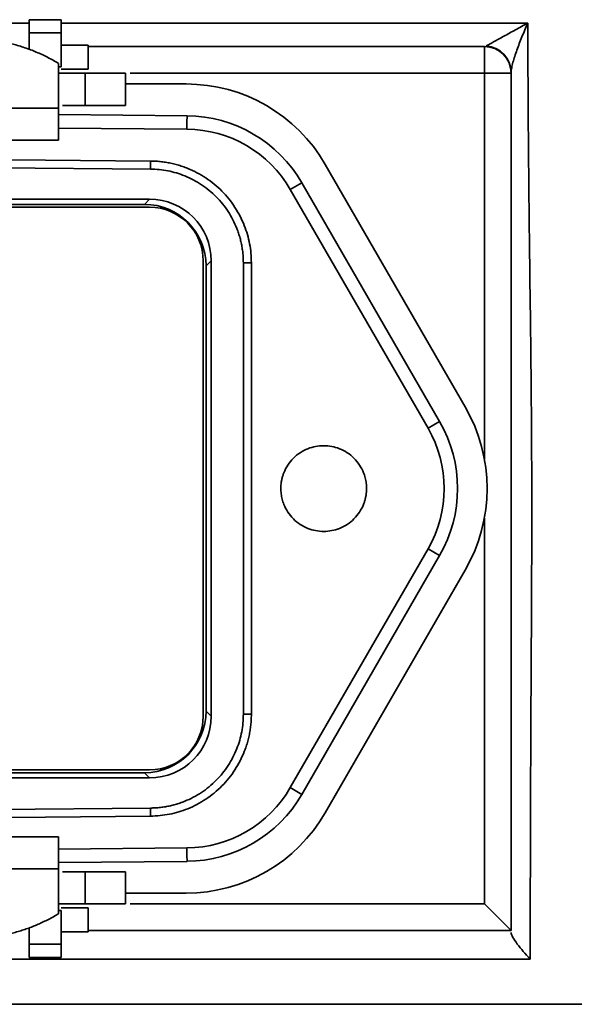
# Model space of a CAD drawing. Header units: millimetres. Extents: x 116 to 166, y 85 to 196.
# Tile 7 of 14: x 155.02 to 157.09, y 91.52 to 95.2. Entities that reach past the tile are written whole.
import ezdxf

# ---------------------------------------------------------------- set-up
doc = ezdxf.new("R2010")
doc.units = ezdxf.units.MM
doc.layers.add('SLD-0', color=179, linetype='Continuous')

msp = doc.modelspace()

# ---------------------------------------------------------------- linework, layer by layer
at = {"layer": 'SLD-0', "color": 8, "linetype": 'Continuous', "lineweight": 35}
for p, q in [((154.8911, 95.1843), (155.0534, 95.1843)), ((155.1744, 95.1843), (156.9155, 95.1843)), ((155.1634, 95.0215), (155.1734, 95.0215)), ((156.7534, 94.9969), (155.4309, 94.9969)), ((156.7534, 93.5569), (156.7534, 94.9969)), ((155.1634, 94.7924), (155.6427, 94.7882)), ((156.7534, 91.8969), (156.7534, 93.3369)), ((155.6427, 92.1055), (155.1634, 92.1013)), ((155.4309, 91.8969), (156.7534, 91.8969)), ((155.1734, 91.8723), (155.1634, 91.8723)), ((156.9247, 91.6909), (154.3824, 91.6909))]:
    msp.add_line(p, q, dxfattribs=at)
at = {"layer": 'SLD-0', "color": 179, "linetype": 'Continuous', "lineweight": 35}
for p, q in [((155.1737, 95.1969), (155.0532, 95.1969)), ((155.1734, 95.1476), (155.0534, 95.1476)), ((155.0534, 95.0849), (155.0534, 95.1476)), ((155.1734, 95.0215), (155.1734, 95.1476)), ((155.2736, 95.1019), (155.1734, 95.1019)), ((155.2734, 95.0969), (156.7534, 95.0969)), ((156.7534, 94.9969), (156.7534, 95.0969)), ((155.1634, 95.0339), (155.1634, 94.8669)), ((155.1734, 95.0119), (155.2736, 95.0119)), ((155.1634, 94.9969), (155.2634, 94.9969)), ((155.2634, 94.9969), (155.2634, 94.8769)), ((155.4134, 94.9969), (155.4134, 94.8769)), ((156.7534, 94.9969), (156.8534, 94.9969)), ((156.8534, 94.9969), (156.8534, 91.7969)), ((155.4134, 94.9569), (155.6396, 94.9569)), ((155.1634, 94.8669), (155.1634, 94.7469)), ((155.1778, 94.8769), (155.2634, 94.8769)), ((155.1634, 94.8424), (155.6432, 94.8382)), ((154.9834, 94.674), (155.5067, 94.6694)), ((155.5067, 94.6694), (155.5065, 94.6394)), ((155.5065, 94.6394), (154.6534, 94.6469)), ((156.1592, 94.6569), (156.6817, 93.7519)), ((156.0718, 94.5882), (156.0285, 94.5632)), ((156.0285, 94.5632), (156.5431, 93.6719)), ((156.0718, 94.5882), (156.5864, 93.6969)), ((155.5034, 94.5269), (153.8034, 94.5269)), ((155.4842, 94.5077), (155.5034, 94.5269)), ((153.8034, 94.4969), (155.5034, 94.4969)), ((153.8226, 94.5077), (155.4842, 94.5077)), ((155.7034, 94.2969), (155.7034, 92.5969)), ((155.7334, 94.2969), (155.7142, 94.2777)), ((155.7142, 94.2777), (155.7142, 92.6161)), ((155.7334, 92.5969), (155.7334, 94.2969)), ((155.8534, 92.6043), (155.8534, 94.2894)), ((155.8834, 94.2894), (155.8534, 94.2894)), ((155.8834, 94.2894), (155.8834, 92.6043)), ((156.5864, 93.6969), (156.5431, 93.6719)), ((156.5431, 93.2219), (156.0285, 92.3305)), ((156.5864, 93.1969), (156.5431, 93.2219)), ((156.5864, 93.1969), (156.0718, 92.3055)), ((156.6817, 93.1419), (156.1592, 92.2369)), ((155.7142, 92.6161), (155.7334, 92.5969)), ((155.8834, 92.6043), (155.8534, 92.6043)), ((155.5034, 92.3969), (153.8034, 92.3969)), ((153.8034, 92.3669), (155.5034, 92.3669)), ((155.4842, 92.3861), (153.8226, 92.3861)), ((155.5034, 92.3669), (155.4842, 92.3861)), ((156.0718, 92.3055), (156.0285, 92.3305)), ((154.6534, 92.2469), (155.5065, 92.2543)), ((155.5067, 92.2243), (155.5065, 92.2543)), ((155.5067, 92.2243), (154.9834, 92.2197)), ((155.1634, 92.1469), (155.1634, 92.0269)), ((155.6432, 92.0555), (155.1634, 92.0513)), ((155.1634, 92.0269), (155.1634, 91.8598)), ((155.2634, 92.0169), (155.1778, 92.0169)), ((155.2634, 91.8969), (155.2634, 92.0169)), ((155.4134, 91.8969), (155.4134, 92.0169)), ((155.6396, 91.9369), (155.4134, 91.9369)), ((155.2634, 91.8969), (155.1634, 91.8969)), ((155.2736, 91.8819), (155.1734, 91.8819)), ((156.8534, 91.7969), (156.7534, 91.8969)), ((155.1734, 91.7461), (155.1734, 91.8723)), ((155.0534, 91.7461), (155.0534, 91.8088)), ((155.1734, 91.7919), (155.2736, 91.7919)), ((156.8534, 91.7969), (155.2734, 91.7969)), ((155.1734, 91.7461), (155.0534, 91.7461)), ((155.0532, 91.6969), (155.1737, 91.6969)), ((162.5534, 91.5219), (154.6534, 91.5219))]:
    msp.add_line(p, q, dxfattribs=at)
for centre, radius, start, end in [((156.7534, 94.9969), 0.1, 0, 90), ((156.7544, 95), 0.099, 0.4593, 86.5631), ((155.6396, 94.3569), 0.6, 30, 90), ((155.6388, 94.3382), 0.5, 30, 89.5), ((155.5034, 94.2969), 0.2, 0, 90), ((156.1534, 93.4469), 0.61, 330, 30), ((156.1534, 93.4469), 0.5, 330, 30), ((155.5034, 92.5969), 0.2, 270, 0), ((155.6388, 92.5555), 0.5, 270.5, 330), ((155.6396, 92.5369), 0.6, 270, 330)]:
    msp.add_arc(centre, radius, start, end, dxfattribs=at)
for centre, major_axis in [((155.5034, 94.2969), (0.1626, 0.1626)), ((155.4842, 94.2777), (0.1626, 0.1626)), ((155.4842, 92.6161), (0.1626, -0.1626)), ((155.5034, 92.5969), (0.1626, -0.1626))]:
    msp.add_ellipse(centre, major_axis=major_axis, ratio=0.999924, start_param=5.497825, end_param=7.068545, dxfattribs=at)
for points, knots in [([(155.0534, 95.1476), (155.0534, 95.1506), (155.0534, 95.1565), (155.0534, 95.1645), (155.0534, 95.1718), (155.0534, 95.1782), (155.0534, 95.1851), (155.0534, 95.1914), (155.0534, 95.196), (155.0534, 95.1966), (155.0534, 95.1969)], [0, 0, 0, 0, 0.101215, 0.200748, 0.299686, 0.399134, 0.500183, 0.667418, 0.832315, 1, 1, 1, 1]), ([(156.7604, 95.0988), (156.7631, 95.1004), (156.7672, 95.1027), (156.7767, 95.1079), (156.7821, 95.1109), (156.7995, 95.1204), (156.8124, 95.1276), (156.84, 95.1428), (156.8544, 95.1507), (156.8842, 95.1672), (156.8998, 95.1757), (156.9155, 95.1843)], [0, 0, 0, 0, 0.125, 0.125, 0.25, 0.25, 0.5, 0.5, 0.75, 0.75, 1, 1, 1, 1]), ([(156.8534, 95.0008), (156.8534, 95.0056), (156.8542, 95.0113), (156.8567, 95.0239), (156.8583, 95.0307), (156.8642, 95.0521), (156.8692, 95.0675), (156.8806, 95.0995), (156.8869, 95.116), (156.9005, 95.1497), (156.9078, 95.167), (156.9155, 95.1843)], [0, 0, 0, 0, 0.125, 0.125, 0.25, 0.25, 0.5, 0.5, 0.75, 0.75, 1, 1, 1, 1]), ([(156.9155, 95.1843), (156.9158, 95.0978), (156.9161, 95.0122), (156.9171, 94.8433), (156.9177, 94.7611), (156.9191, 94.6016), (156.9199, 94.5242), (156.9216, 94.3739), (156.9225, 94.3008), (156.9252, 94.0883), (156.9269, 93.9585), (156.9292, 93.7099), (156.93, 93.5912), (156.9305, 93.3518), (156.9303, 93.231), (156.9295, 93.0381), (156.9292, 92.9719), (156.9284, 92.8338), (156.928, 92.7619), (156.9268, 92.5362), (156.926, 92.3776), (156.9254, 92.1686), (156.9253, 92.1262), (156.9251, 92.0405), (156.925, 91.9971), (156.9248, 91.8668), (156.9247, 91.7791), (156.9247, 91.6909)], [0, 0, 0, 0, 0.0625, 0.0625, 0.125, 0.125, 0.1875, 0.1875, 0.25, 0.25, 0.375, 0.375, 0.5, 0.5, 0.625, 0.625, 0.6875, 0.6875, 0.75, 0.75, 0.875, 0.875, 0.90625, 0.90625, 0.9375, 0.9375, 1, 1, 1, 1]), ([(154.647, 95.101), (154.6538, 95.1029), (154.6674, 95.1068), (154.6883, 95.1117), (154.7094, 95.116), (154.7306, 95.1196), (154.7521, 95.1225), (154.7736, 95.1247), (154.7953, 95.1261), (154.8171, 95.1269), (154.839, 95.1269), (154.8609, 95.1262), (154.8828, 95.1247), (154.9124, 95.1217), (154.9496, 95.116), (154.994, 95.106), (155.0379, 95.0928), (155.0811, 95.0763), (155.1235, 95.0568), (155.15, 95.0416), (155.1634, 95.0339)], [0, 0, 0, 0, 0.041524, 0.082617, 0.123331, 0.163717, 0.203829, 0.24372, 0.283445, 0.32306, 0.362622, 0.402186, 0.441809, 0.481548, 0.563046, 0.645949, 0.730698, 0.817707, 0.907358, 1, 1, 1, 1]), ([(155.2634, 94.9969), (155.2672, 94.9969), (155.2748, 94.9969), (155.286, 94.9969), (155.2971, 94.9969), (155.308, 94.9969), (155.3247, 94.9969), (155.3464, 94.9969), (155.3702, 94.9969), (155.3897, 94.9969), (155.402, 94.9969), (155.4091, 94.9969), (155.4128, 94.9969), (155.4132, 94.9969), (155.4134, 94.9969)], [0, 0, 0, 0, 0.048349, 0.096267, 0.144028, 0.191909, 0.240183, 0.370002, 0.500048, 0.629867, 0.759913, 0.840005, 0.919607, 1, 1, 1, 1]), ([(154.7634, 94.8669), (154.7698, 94.8669), (154.7824, 94.8669), (154.8012, 94.8669), (154.8199, 94.8669), (154.8384, 94.8669), (154.8568, 94.8669), (154.8749, 94.8669), (154.8929, 94.8669), (154.9174, 94.8669), (154.9477, 94.8669), (154.9829, 94.8669), (155.0161, 94.8669), (155.0468, 94.8669), (155.0745, 94.8669), (155.0986, 94.8669), (155.1192, 94.8669), (155.1356, 94.8669), (155.1482, 94.8669), (155.1569, 94.8669), (155.1624, 94.8669), (155.1631, 94.8669), (155.1634, 94.8669)], [0, 0, 0, 0, 0.03025, 0.060297, 0.090206, 0.120045, 0.149881, 0.179782, 0.209815, 0.240046, 0.304316, 0.368671, 0.434309, 0.500032, 0.56567, 0.631394, 0.695664, 0.760019, 0.820236, 0.879946, 0.939688, 1, 1, 1, 1]), ([(155.6432, 94.8382), (155.6431, 94.8382), (155.6431, 94.8328), (155.6429, 94.8143), (155.6428, 94.8013), (155.6427, 94.7882)], [0, 0, 0, 0, 0.5, 0.5, 1, 1, 1, 1]), ([(155.1634, 94.7469), (155.1633, 94.7469), (155.1632, 94.7469), (155.1618, 94.7469), (155.1596, 94.7469), (155.1565, 94.7469), (155.1526, 94.7469), (155.1478, 94.7469), (155.142, 94.7469), (155.133, 94.7469), (155.1192, 94.7469), (155.0987, 94.7469), (155.0745, 94.7469), (155.0468, 94.7469), (155.0161, 94.7469), (154.9829, 94.7469), (154.9478, 94.7469), (154.9117, 94.7469), (154.8752, 94.7469), (154.8385, 94.7469), (154.8012, 94.7469), (154.7761, 94.7469), (154.7634, 94.7469)], [0, 0, 0, 0, 0.03025, 0.060297, 0.090206, 0.120045, 0.149881, 0.179782, 0.209815, 0.240046, 0.304316, 0.368671, 0.434309, 0.500032, 0.56567, 0.631394, 0.695664, 0.760019, 0.820236, 0.879946, 0.939688, 1, 1, 1, 1]), ([(155.5067, 94.6694), (155.5136, 94.6693), (155.5272, 94.6689), (155.5475, 94.6671), (155.5676, 94.6642), (155.5875, 94.6603), (155.6072, 94.6552), (155.6266, 94.6491), (155.6513, 94.6399), (155.6806, 94.6263), (155.7137, 94.6067), (155.7449, 94.5837), (155.7738, 94.5574), (155.7998, 94.5284), (155.8225, 94.497), (155.8419, 94.4637), (155.8573, 94.4296), (155.8691, 94.3951), (155.8773, 94.3604), (155.8825, 94.3251), (155.8831, 94.3014), (155.8834, 94.2894)], [0, 0, 0, 0, 0.0345674, 0.0688834, 0.103046, 0.1371549, 0.1713099, 0.2056106, 0.2401552, 0.3044034, 0.3687406, 0.4343392, 0.5000286, 0.5656272, 0.6313166, 0.6955648, 0.759902, 0.820143, 0.8798836, 0.9396581, 1, 1, 1, 1]), ([(155.8534, 94.2894), (155.8533, 94.2957), (155.8531, 94.3083), (155.8516, 94.327), (155.8491, 94.3455), (155.8456, 94.3639), (155.8412, 94.382), (155.8357, 94.4), (155.8233, 94.434), (155.7987, 94.4821), (155.7537, 94.5375), (155.6986, 94.583), (155.6466, 94.6102), (155.6036, 94.6254), (155.5718, 94.6332), (155.5394, 94.6383), (155.5175, 94.639), (155.5065, 94.6394)], [0, 0, 0, 0, 0.03459, 0.068927, 0.103111, 0.137241, 0.171417, 0.205738, 0.240303, 0.370117, 0.500028, 0.629842, 0.759754, 0.820028, 0.879804, 0.939617, 1, 1, 1, 1]), ([(155.9934, 93.4469), (155.9935, 93.4509), (155.9937, 93.459), (155.9951, 93.471), (155.9973, 93.4828), (156.0005, 93.4944), (156.0068, 93.5123), (156.0187, 93.5354), (156.0395, 93.5608), (156.0649, 93.5816), (156.1022, 93.6009), (156.1534, 93.6108), (156.2046, 93.6009), (156.2419, 93.5816), (156.2673, 93.5608), (156.2881, 93.5354), (156.3013, 93.5099), (156.3088, 93.4868), (156.3127, 93.467), (156.3132, 93.4536), (156.3134, 93.4469)], [0, 0, 0, 0, 0.024205, 0.048196, 0.072108, 0.096081, 0.120251, 0.18525, 0.250356, 0.315356, 0.380462, 0.500024, 0.619586, 0.684586, 0.749692, 0.814691, 0.879797, 0.919901, 0.959755, 1, 1, 1, 1]), ([(156.3134, 93.4469), (156.3133, 93.4428), (156.3132, 93.4348), (156.3118, 93.4228), (156.3095, 93.411), (156.3064, 93.3993), (156.3001, 93.3815), (156.2881, 93.3584), (156.2673, 93.333), (156.2419, 93.3122), (156.2046, 93.2929), (156.1534, 93.283), (156.1023, 93.2929), (156.065, 93.3121), (156.0395, 93.333), (156.0187, 93.3584), (156.0056, 93.3838), (155.9981, 93.4069), (155.9941, 93.4267), (155.9937, 93.4401), (155.9934, 93.4469)], [0, 0, 0, 0, 0.0242053, 0.0481957, 0.0721082, 0.0960809, 0.1202512, 0.1852504, 0.2503565, 0.3153557, 0.3804618, 0.5000241, 0.6195864, 0.6845856, 0.7496917, 0.8146909, 0.879797, 0.9199008, 0.9597549, 1, 1, 1, 1]), ([(155.5065, 92.2543), (155.5128, 92.2545), (155.5253, 92.2548), (155.544, 92.2565), (155.5625, 92.2591), (155.5809, 92.2628), (155.599, 92.2674), (155.6169, 92.273), (155.6508, 92.2857), (155.6986, 92.3107), (155.7536, 92.3562), (155.7987, 92.4116), (155.8255, 92.4639), (155.8402, 92.507), (155.8478, 92.5389), (155.8526, 92.5714), (155.8531, 92.5933), (155.8534, 92.6043)], [0, 0, 0, 0, 0.03459, 0.068927, 0.103111, 0.137241, 0.171417, 0.205738, 0.240303, 0.370117, 0.500028, 0.629842, 0.759754, 0.820028, 0.879804, 0.939617, 1, 1, 1, 1]), ([(155.8834, 92.6043), (155.8833, 92.5975), (155.8831, 92.5838), (155.8814, 92.5635), (155.8788, 92.5434), (155.875, 92.5235), (155.8701, 92.5038), (155.8642, 92.4843), (155.8552, 92.4595), (155.8419, 92.4301), (155.8225, 92.3968), (155.7998, 92.3654), (155.7738, 92.3363), (155.7449, 92.31), (155.7137, 92.287), (155.6806, 92.2674), (155.6467, 92.2517), (155.6122, 92.2396), (155.5777, 92.231), (155.5424, 92.2256), (155.5187, 92.2247), (155.5067, 92.2243)], [0, 0, 0, 0, 0.0345674, 0.0688834, 0.103046, 0.1371549, 0.1713099, 0.2056106, 0.2401552, 0.3044034, 0.3687406, 0.4343392, 0.5000286, 0.5656272, 0.6313166, 0.6955648, 0.759902, 0.820143, 0.8798836, 0.9396581, 1, 1, 1, 1]), ([(154.7634, 92.1469), (154.7698, 92.1469), (154.7824, 92.1469), (154.8012, 92.1469), (154.8199, 92.1469), (154.8384, 92.1469), (154.8568, 92.1469), (154.8749, 92.1469), (154.8929, 92.1469), (154.9174, 92.1469), (154.9477, 92.1469), (154.9829, 92.1469), (155.0161, 92.1469), (155.0468, 92.1469), (155.0745, 92.1469), (155.0986, 92.1469), (155.1192, 92.1469), (155.1356, 92.1469), (155.1482, 92.1469), (155.1569, 92.1469), (155.1624, 92.1469), (155.1631, 92.1469), (155.1634, 92.1469)], [0, 0, 0, 0, 0.03025, 0.060297, 0.090206, 0.120045, 0.149881, 0.179782, 0.209815, 0.240046, 0.304316, 0.368671, 0.434309, 0.500032, 0.56567, 0.631394, 0.695664, 0.760019, 0.820236, 0.879946, 0.939688, 1, 1, 1, 1]), ([(155.6432, 92.0555), (155.6431, 92.0555), (155.6431, 92.0609), (155.6429, 92.0794), (155.6428, 92.0924), (155.6427, 92.1055)], [0, 0, 0, 0, 0.5, 0.5, 1, 1, 1, 1]), ([(155.1634, 92.0269), (155.1633, 92.0269), (155.1632, 92.0269), (155.1618, 92.0269), (155.1596, 92.0269), (155.1565, 92.0269), (155.1526, 92.0269), (155.1478, 92.0269), (155.142, 92.0269), (155.133, 92.0269), (155.1192, 92.0269), (155.0987, 92.0269), (155.0745, 92.0269), (155.0468, 92.0269), (155.0161, 92.0269), (154.9829, 92.0269), (154.9478, 92.0269), (154.9117, 92.0269), (154.8752, 92.0269), (154.8385, 92.0269), (154.8012, 92.0269), (154.7761, 92.0269), (154.7634, 92.0269)], [0, 0, 0, 0, 0.03025, 0.060297, 0.090206, 0.120045, 0.149881, 0.179782, 0.209815, 0.240046, 0.304316, 0.368671, 0.434309, 0.500032, 0.56567, 0.631394, 0.695664, 0.760019, 0.820236, 0.879946, 0.939688, 1, 1, 1, 1]), ([(155.4134, 91.8969), (155.4133, 91.8969), (155.4132, 91.8969), (155.4119, 91.8969), (155.4098, 91.8969), (155.4068, 91.8969), (155.4009, 91.8969), (155.3897, 91.8969), (155.3702, 91.8969), (155.3464, 91.8969), (155.3225, 91.8969), (155.3009, 91.8969), (155.2823, 91.8969), (155.2697, 91.8969), (155.2634, 91.8969)], [0, 0, 0, 0, 0.048349, 0.096267, 0.144028, 0.191909, 0.240183, 0.370002, 0.500048, 0.629867, 0.759913, 0.840005, 0.919607, 1, 1, 1, 1]), ([(155.1634, 91.8598), (155.1572, 91.8562), (155.1449, 91.8489), (155.1258, 91.8388), (155.1065, 91.8292), (155.087, 91.8204), (155.0673, 91.8122), (155.0474, 91.8047), (155.0273, 91.7979), (155.0071, 91.7918), (154.9867, 91.7863), (154.9663, 91.7815), (154.9458, 91.7774), (154.9253, 91.774), (154.8989, 91.7705), (154.8666, 91.7676), (154.8287, 91.7665), (154.7912, 91.7676), (154.7544, 91.7707), (154.7179, 91.776), (154.6818, 91.7832), (154.6587, 91.7895), (154.647, 91.7927)], [0, 0, 0, 0, 0.043157, 0.08564, 0.12748, 0.16871, 0.209366, 0.249484, 0.289101, 0.328256, 0.36699, 0.405345, 0.443364, 0.481091, 0.518571, 0.587692, 0.65656, 0.723893, 0.791633, 0.860055, 0.929425, 1, 1, 1, 1]), ([(156.8534, 91.7904), (156.8534, 91.7858), (156.8559, 91.7792), (156.8642, 91.7641), (156.8698, 91.7556), (156.8831, 91.7377), (156.8905, 91.7286), (156.9068, 91.7099), (156.9156, 91.7003), (156.9247, 91.6909)], [0, 0, 0, 0, 0.25, 0.25, 0.5, 0.5, 0.75, 0.75, 1, 1, 1, 1]), ([(155.0534, 91.6969), (155.0534, 91.697), (155.0534, 91.6972), (155.0534, 91.6988), (155.0534, 91.7014), (155.0534, 91.7052), (155.0534, 91.7109), (155.0534, 91.7195), (155.0534, 91.7316), (155.0534, 91.7412), (155.0534, 91.7461)], [0, 0, 0, 0, 0.100982, 0.200392, 0.299328, 0.398902, 0.500206, 0.667318, 0.83221, 1, 1, 1, 1])]:
    msp.add_open_spline(points, degree=3, knots=knots, dxfattribs=at)
for points, degree in [([(155.1734, 95.1837), (155.1734, 95.1923), (155.1734, 95.1969)], 2), ([(155.1734, 95.1476), (155.1734, 95.1625), (155.1734, 95.1751), (155.1734, 95.1837)], 3), ([(155.2734, 95.0887), (155.2734, 95.097), (155.2734, 95.1019)], 2), ([(155.2734, 95.0569), (155.2734, 95.0686), (155.2734, 95.0804), (155.2734, 95.0887)], 3), ([(155.2734, 95.025), (155.2734, 95.0334), (155.2734, 95.0451), (155.2734, 95.0569)], 3), ([(155.2734, 95.0119), (155.2734, 95.0167), (155.2734, 95.025)], 2), ([(155.2634, 94.8769), (155.2831, 94.8769), (155.3027, 94.8769), (155.3208, 94.8769)], 3), ([(155.3208, 94.8769), (155.339, 94.8769), (155.3556, 94.8769), (155.3695, 94.8769)], 3), ([(155.3695, 94.8769), (155.3834, 94.8769), (155.3945, 94.8769), (155.402, 94.8769)], 3), ([(155.402, 94.8769), (155.4095, 94.8769), (155.4134, 94.8769)], 2), ([(155.6427, 94.7882), (155.802, 94.7868), (155.9488, 94.7013), (156.0285, 94.5632)], 3), ([(156.5431, 93.6719), (156.6235, 93.5327), (156.6235, 93.3611), (156.5431, 93.2219)], 3), ([(156.0285, 92.3305), (155.9488, 92.1925), (155.802, 92.1069), (155.6427, 92.1055)], 3), ([(155.3208, 92.0169), (155.3027, 92.0169), (155.2831, 92.0169), (155.2634, 92.0169)], 3), ([(155.3695, 92.0169), (155.3556, 92.0169), (155.339, 92.0169), (155.3208, 92.0169)], 3), ([(155.402, 92.0169), (155.3945, 92.0169), (155.3834, 92.0169), (155.3695, 92.0169)], 3), ([(155.4134, 92.0169), (155.4095, 92.0169), (155.402, 92.0169)], 2), ([(155.2734, 91.8687), (155.2734, 91.877), (155.2734, 91.8819)], 2), ([(155.2734, 91.8369), (155.2734, 91.8486), (155.2734, 91.8604), (155.2734, 91.8687)], 3), ([(155.2734, 91.805), (155.2734, 91.8134), (155.2734, 91.8251), (155.2734, 91.8369)], 3), ([(155.2734, 91.7919), (155.2734, 91.7967), (155.2734, 91.805)], 2), ([(155.1734, 91.71), (155.1734, 91.7186), (155.1734, 91.7312), (155.1734, 91.7461)], 3), ([(155.1734, 91.6969), (155.1734, 91.7015), (155.1734, 91.71)], 2)]:
    msp.add_open_spline(points, degree=degree, dxfattribs=at)

doc.saveas('drawing.dxf')
